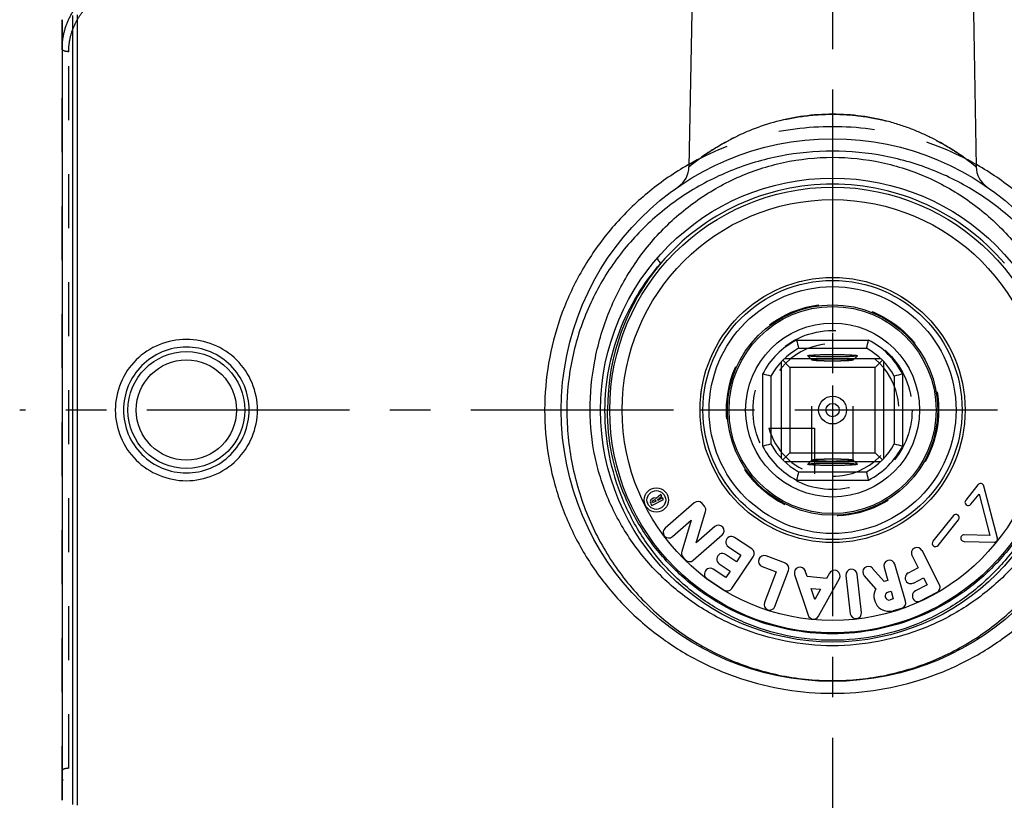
# Model space of a CAD drawing. Header units: millimetres. Extents: x 0 to 1000, y 0 to 1000.
# Tile 2 of 4: x 402 to 521, y 431 to 526. Entities that reach past the tile are written whole.
import ezdxf

# ---------------------------------------------------------------- set-up
doc = ezdxf.new("R2010")
doc.units = ezdxf.units.MM
doc.header["$LTSCALE"] = 65.185185
doc.linetypes.add('CENTER', pattern=[0.6, 0.375, -0.075, 0.075, -0.075])
doc.linetypes.add('HIDDEN', pattern=[0.2, 0.1, -0.1])
doc.layers.get('0').update_dxf_attribs({"linetype": 'CONTINUOUS'})
for name, color, linetype in [('ACHSEN_S', 7, 'CONTINUOUS'), ('DEFAULT_2', 8, 'HIDDEN'), ('FASEN', 7, 'CONTINUOUS'), ('KOERPER', 7, 'CONTINUOUS'), ('KONST.EL_MIT_GEO', 7, 'CONTINUOUS'), ('KURVEN', 7, 'CONTINUOUS')]:
    doc.layers.add(name, color=color, linetype=linetype)

msp = doc.modelspace()

# ---------------------------------------------------------------- linework, layer by layer
at = {"color": 7, "linetype": 'Continuous'}
for p, q in [((495.66, 486.86), (504.34, 486.86)), ((495.91, 485.87), (504.09, 485.87)), ((497, 484.96), (497, 484.96)), ((503, 484.96), (503, 484.96)), ((493.8, 484.23), (493.8, 472.6)), ((493.99, 484.43), (494.85, 483.56)), ((505.81, 484.61), (494.19, 484.61)), ((506.01, 484.43), (505.15, 483.56)), ((506.2, 472.6), (506.2, 484.23)), ((491.55, 482.76), (491.55, 474.07)), ((505.15, 483.56), (494.85, 483.56)), ((494.85, 483.56), (494.85, 473.26)), ((505.15, 473.26), (505.15, 483.56)), ((508.45, 482.76), (508.45, 474.07)), ((492.55, 482.51), (492.55, 474.32)), ((507.45, 482.51), (507.45, 474.32)), ((493.99, 472.4), (494.85, 473.26)), ((494.85, 473.26), (505.15, 473.26)), ((506.01, 472.4), (505.15, 473.26)), ((494.19, 472.21), (505.81, 472.21)), ((497, 471.87), (497, 471.87)), ((503, 471.87), (503, 471.87)), ((495.91, 470.96), (504.09, 470.96)), ((495.66, 469.96), (504.34, 469.96))]:
    msp.add_line(p, q, dxfattribs=at)
for radius in [12.5, 10.5, 1.68, 0.8]:
    msp.add_circle((500, 478.41), radius, dxfattribs=at)
for centre, radius, start, end in [((500, 478.41), 9.5, 117.1908, 152.8092), ((566.39, 503.95), 72.77, 193.5755, 194.386), ((433.61, 503.95), 72.77, 345.614, 346.4245), ((500, 478.41), 9.5, 27.1908, 62.8092), ((500, 478.41), 8.5, 118.7958, 151.2042), ((500, 478.41), 8.5, 28.7958, 61.2042), ((473.92, 409.83), 75.03, 75.6263, 76.4123), ((525.53, 412.02), 72.77, 103.5755, 104.386), ((474.47, 544.81), 72.77, 283.5755, 284.386), ((500, 478.41), 8.5, 208.7958, 241.2042), ((500, 478.41), 8.5, 298.7958, 331.2042), ((525.53, 544.81), 72.77, 255.614, 256.4245), ((500, 478.41), 9.5, 207.1908, 242.8092), ((500, 478.41), 9.5, 297.1908, 332.8092), ((566.39, 452.88), 72.77, 165.614, 166.4245), ((433.61, 452.88), 72.77, 13.5755, 14.386)]:
    msp.add_arc(centre, radius, start, end, dxfattribs=at)
for points, knots in [([(497, 484.96), (497, 484.97), (497.02, 484.98), (497.07, 484.99), (497.14, 485.01), (497.29, 485.03), (497.54, 485.05), (497.9, 485.07), (498.35, 485.09), (498.87, 485.1), (499.42, 485.11), (500, 485.11), (500.58, 485.11), (501.13, 485.1), (501.65, 485.09), (502.1, 485.07), (502.46, 485.05), (502.71, 485.03), (502.86, 485.01), (502.93, 484.99), (502.98, 484.98), (503, 484.97), (503, 484.96)], [0, 0, 0, 0, 0.003434, 0.010995, 0.023081, 0.039668, 0.085818, 0.147807, 0.223285, 0.309396, 0.40283, 0.5, 0.597171, 0.690603, 0.776711, 0.852192, 0.914186, 0.960328, 0.976913, 0.989011, 0.996585, 1, 1, 1, 1]), ([(503, 484.96), (502.99, 484.95), (502.96, 484.94), (502.91, 484.93), (502.83, 484.91), (502.67, 484.89), (502.41, 484.87), (502.05, 484.85), (501.6, 484.84), (501.1, 484.82), (500.56, 484.82), (500, 484.81), (499.44, 484.82), (498.9, 484.82), (498.4, 484.84), (497.96, 484.85), (497.59, 484.87), (497.33, 484.89), (497.17, 484.91), (497.09, 484.93), (497.04, 484.94), (497.01, 484.95), (497, 484.96)], [0, 0, 0, 0, 0.005131, 0.014426, 0.027994, 0.045758, 0.093331, 0.155514, 0.230092, 0.314413, 0.405432, 0.499868, 0.594308, 0.68534, 0.769682, 0.844294, 0.90652, 0.954133, 0.971915, 0.985511, 0.994848, 1, 1, 1, 1]), ([(497, 471.87), (497.01, 471.88), (497.04, 471.89), (497.09, 471.9), (497.17, 471.92), (497.33, 471.94), (497.59, 471.96), (497.96, 471.98), (498.4, 471.99), (498.9, 472.01), (499.44, 472.01), (500, 472.02), (500.56, 472.01), (501.1, 472.01), (501.6, 471.99), (502.05, 471.98), (502.41, 471.96), (502.67, 471.94), (502.83, 471.92), (502.91, 471.9), (502.96, 471.89), (502.99, 471.88), (503, 471.87)], [0, 0, 0, 0, 0.005152, 0.014489, 0.028085, 0.045867, 0.09348, 0.155706, 0.230318, 0.31466, 0.405692, 0.500132, 0.594568, 0.685587, 0.769908, 0.844486, 0.906669, 0.954242, 0.972006, 0.985574, 0.994869, 1, 1, 1, 1]), ([(503, 471.87), (503, 471.86), (502.98, 471.85), (502.93, 471.83), (502.86, 471.82), (502.71, 471.8), (502.46, 471.78), (502.1, 471.76), (501.65, 471.74), (501.13, 471.73), (500.58, 471.72), (500, 471.72), (499.42, 471.72), (498.87, 471.73), (498.35, 471.74), (497.9, 471.76), (497.54, 471.78), (497.29, 471.8), (497.14, 471.82), (497.07, 471.83), (497.02, 471.85), (497, 471.86), (497, 471.87)], [0, 0, 0, 0, 0.003415, 0.010989, 0.023087, 0.039672, 0.085814, 0.147808, 0.223289, 0.309397, 0.402829, 0.5, 0.59717, 0.690604, 0.776715, 0.852193, 0.914182, 0.960332, 0.976919, 0.989005, 0.996566, 1, 1, 1, 1])]:
    msp.add_open_spline(points, degree=3, knots=knots, dxfattribs=at)
at = {"layer": 'ACHSEN_S', "color": 40, "linetype": 'CENTER'}
for p, q in [((500, 634.41), (500, 365.58)), ((598.12, 478.41), (401.88, 478.41))]:
    msp.add_line(p, q, dxfattribs=at)
at = {"layer": 'DEFAULT_2', "color": 8, "linetype": 'HIDDEN'}
for p, q in [((497, 484.96), (497.5, 484.45)), ((502.5, 484.45), (503, 484.96)), ((497.5, 472.37), (497.5, 484.46)), ((497.5, 484.45), (497.5, 484.46)), ((502.5, 472.37), (502.5, 484.46)), ((502.5, 484.46), (502.5, 484.45)), ((497.5, 472.37), (497, 471.87)), ((497.5, 472.37), (497.5, 472.37)), ((503, 471.87), (502.5, 472.37)), ((502.5, 472.37), (502.5, 472.37))]:
    msp.add_line(p, q, dxfattribs=at)
for points, knots in [([(497.5, 484.46), (497.5, 484.48), (497.56, 484.5), (497.59, 484.5), (497.62, 484.51)], [0, 0, 0, 0, 0.290962, 1, 1, 1, 1]), ([(502.5, 484.46), (502.49, 484.45), (502.46, 484.44), (502.39, 484.42), (502.24, 484.4), (502, 484.37), (501.7, 484.35), (501.33, 484.34), (500.76, 484.32), (500, 484.31), (499.24, 484.32), (498.67, 484.34), (498.3, 484.35), (498, 484.37), (497.76, 484.4), (497.61, 484.42), (497.54, 484.44), (497.51, 484.45), (497.5, 484.45)], [0, 0, 0, 0, 0.005683, 0.015425, 0.047381, 0.095242, 0.157421, 0.23176, 0.315645, 0.499909, 0.684187, 0.768089, 0.842452, 0.90466, 0.952555, 0.984546, 0.994301, 1, 1, 1, 1]), ([(497.62, 484.51), (497.76, 484.54), (498.12, 484.57), (498.75, 484.6), (499.53, 484.61), (500.24, 484.61), (500.81, 484.61), (501.21, 484.6), (501.57, 484.58), (501.88, 484.56), (502.14, 484.54), (502.32, 484.52), (502.44, 484.5), (502.49, 484.48), (502.5, 484.47), (502.5, 484.46)], [0, 0, 0, 0, 0.085297, 0.219758, 0.387053, 0.566594, 0.654007, 0.736192, 0.810609, 0.874966, 0.927291, 0.966022, 0.99013, 0.996654, 1, 1, 1, 1]), ([(497.5, 472.37), (497.51, 472.38), (497.54, 472.39), (497.61, 472.41), (497.76, 472.43), (498, 472.46), (498.3, 472.48), (498.67, 472.49), (499.24, 472.51), (500, 472.52), (500.76, 472.51), (501.33, 472.49), (501.7, 472.48), (502, 472.46), (502.24, 472.43), (502.39, 472.41), (502.46, 472.39), (502.49, 472.38), (502.5, 472.37)], [0, 0, 0, 0, 0.005699, 0.015454, 0.047445, 0.09534, 0.157548, 0.231911, 0.315813, 0.500091, 0.684355, 0.76824, 0.842579, 0.904758, 0.952619, 0.984575, 0.994317, 1, 1, 1, 1]), ([(502.38, 472.32), (502.24, 472.29), (501.88, 472.26), (501.25, 472.23), (500.47, 472.22), (499.76, 472.21), (499.19, 472.22), (498.79, 472.23), (498.43, 472.25), (498.12, 472.27), (497.86, 472.29), (497.68, 472.31), (497.56, 472.33), (497.51, 472.35), (497.5, 472.36), (497.5, 472.37)], [0, 0, 0, 0, 0.08509, 0.219439, 0.38671, 0.566299, 0.653753, 0.735985, 0.81045, 0.874852, 0.927217, 0.965981, 0.990106, 0.99663, 1, 1, 1, 1]), ([(502.5, 472.37), (502.5, 472.35), (502.44, 472.33), (502.41, 472.32), (502.38, 472.32)], [0, 0, 0, 0, 0.290875, 1, 1, 1, 1])]:
    msp.add_open_spline(points, degree=3, knots=knots, dxfattribs=at)
at = {"layer": 'FASEN', "color": 7, "linetype": 'Continuous'}
msp.add_line((407, 525.52), (407, 431.31), dxfattribs=at)
at = {"layer": 'KOERPER', "color": 7, "linetype": 'Continuous'}
for p, q in [((483, 526.43), (482.67, 507.77)), ((517, 526.43), (517.33, 507.77)), ((517.55, 469.39), (516.07, 467.53)), ((516.69, 467.03), (517.69, 468.27)), ((517.69, 468.27), (519, 463.26)), ((519.89, 462.96), (518.25, 469.24)), ((478.03, 467.19), (478.18, 466.89)), ((478.39, 467.76), (478.18, 467.65)), ((478.18, 466.89), (479.59, 467.61)), ((478.28, 467.2), (478.23, 467.3)), ((478.28, 467.45), (478.5, 467.56)), ((478.69, 467.41), (478.28, 467.2)), ((478.64, 467.51), (478.69, 467.41)), ((479.28, 468.22), (478.72, 467.75)), ((478.87, 467.58), (479.39, 468.01)), ((478.9, 467.51), (478.87, 467.58)), ((479.49, 467.81), (478.9, 467.51)), ((479.39, 468.01), (479.28, 468.22)), ((479.59, 467.61), (479.49, 467.81)), ((483.28, 467.21), (479.79, 464.16)), ((484.54, 466.81), (484.24, 467.15)), ((483.53, 462.39), (484.68, 466.17)), ((480.69, 463.14), (482.93, 465.1)), ((482.93, 465.1), (481.79, 461.32)), ((514.58, 465.67), (512.11, 462.57)), ((512.74, 462.07), (515.21, 465.17)), ((485.78, 464.36), (483.53, 462.39)), ((483.19, 460.28), (486.68, 463.33)), ((490.25, 461.66), (488.18, 463.04)), ((515.87, 462.55), (519.49, 462.45)), ((519, 463.26), (515.9, 463.35)), ((487.42, 461.91), (488.92, 460.91)), ((512.92, 457.32), (510.8, 461.45)), ((481.93, 460.68), (482.23, 460.34)), ((488.39, 460.11), (487.08, 460.99)), ((487.85, 456.86), (490.43, 460.71)), ((488.92, 460.91), (488.39, 460.11)), ((494.3, 459.92), (491.97, 460.8)), ((509.59, 460.82), (510.34, 459.36)), ((487.1, 458.18), (485.59, 459.19)), ((486.32, 459.86), (487.63, 458.98)), ((487.63, 458.98), (487.1, 458.18)), ((491.49, 459.53), (493.18, 458.89)), ((493.18, 458.89), (491.77, 455.18)), ((493.04, 454.7), (494.69, 459.04)), ((496.94, 458.3), (496.71, 458.99)), ((506.23, 457.71), (504.83, 459.3)), ((506.22, 459.41), (506.68, 457.83)), ((508.82, 455.34), (507.52, 459.79)), ((510.34, 459.36), (509.13, 458.74)), ((484.84, 458.06), (486.9, 456.67)), ((495.42, 458.56), (497.06, 453.64)), ((499.28, 458.08), (496.94, 458.3)), ((498.3, 453.52), (500.82, 458.06)), ((499.63, 458.72), (499.28, 458.08)), ((501.61, 458.44), (502.14, 453.83)), ((503.49, 453.98), (502.96, 458.59)), ((503.81, 458.41), (505.2, 456.82)), ((506.68, 457.83), (506.23, 457.71)), ((509.75, 457.53), (510.96, 458.16)), ((510.96, 458.16), (511.4, 457.3)), ((497.41, 456.89), (498.56, 456.78)), ((497.86, 455.53), (497.41, 456.89)), ((498.56, 456.78), (497.86, 455.53)), ((506.69, 456.42), (507.06, 456.53)), ((507.06, 456.53), (507.33, 455.61)), ((511.4, 457.3), (510, 456.58)), ((510.62, 455.37), (512.63, 456.41)), ((507.33, 455.61), (506.96, 455.5)), ((507.34, 454.2), (508.36, 454.49))]:
    msp.add_line(p, q, dxfattribs=at)
for centre, radius in [((500, 478.41), 12.7), ((478.73, 467.55), 1.47), ((478.73, 467.55), 1.13)]:
    msp.add_circle(centre, radius, dxfattribs=at)
for centre, radius, start, end in [((517.86, 469.14), 0.4, 14.6262, 141.4162), ((478.33, 467.35), 0.34, 117.0544, 207.0544), ((478.33, 467.35), 0.11, 117.0544, 207.0544), ((478.55, 467.46), 0.34, 59.7468, 117.0544), ((478.55, 467.46), 0.11, 27.0544, 117.0544), ((483.73, 466.7), 0.68, 41.1846, 131.1846), ((516.38, 467.28), 0.4, 141.4162, 321.4162), ((484.03, 466.36), 0.68, 343.1846, 41.1846), ((514.9, 465.42), 0.4, 321.4162, 141.4162), ((480.24, 463.65), 0.68, 131.1846, 311.1846), ((486.23, 463.84), 0.68, 311.1846, 131.1846), ((487.8, 462.48), 0.68, 56.1209, 236.1209), ((512.43, 462.32), 0.4, 141.4162, 321.4162), ((515.88, 462.95), 0.4, 88.2862, 268.4445), ((519.5, 462.85), 0.4, 268.4445, 14.6262), ((482.44, 461.13), 0.68, 163.1846, 221.1846), ((489.87, 461.09), 0.68, 326.1209, 56.1209), ((510.19, 461.13), 0.68, 27.3, 207.3), ((482.74, 460.79), 0.68, 221.1846, 311.1846), ((486.7, 460.43), 0.68, 56.1209, 236.1209), ((491.73, 460.16), 0.68, 69.1771, 249.1771), ((506.87, 459.6), 0.68, 16.258, 196.258), ((485.21, 458.63), 0.68, 56.1209, 236.1209), ((494.05, 459.28), 0.68, 339.1771, 69.1771), ((496.07, 458.77), 0.68, 18.4131, 198.4131), ((500.23, 458.39), 0.68, 330.9131, 150.9131), ((502.29, 458.52), 0.68, 6.5547, 186.5547), ((504.32, 458.86), 0.68, 41.258, 221.258), ((509.44, 458.14), 0.68, 117.3, 297.3), ((487.28, 457.24), 0.68, 236.1209, 326.1209), ((506.83, 455.96), 1.84, 152.1076, 286.258), ((506.83, 455.96), 0.48, 106.258, 286.258), ((510.31, 455.97), 0.68, 117.3, 297.3), ((512.32, 457.01), 0.68, 297.3, 27.3), ((508.17, 455.15), 0.68, 286.258, 16.258), ((492.41, 454.94), 0.68, 159.1771, 339.1771), ((497.71, 453.85), 0.68, 198.4131, 330.9131), ((502.82, 453.91), 0.68, 186.5547, 6.5547)]:
    msp.add_arc(centre, radius, start, end, dxfattribs=at)
at = {"layer": 'KONST.EL_MIT_GEO', "color": 8, "linetype": 'HIDDEN'}
for p, q in [((407, 431.31), (407, 525.52)), ((407.8, 435.17), (407.8, 521.66))]:
    msp.add_line(p, q, dxfattribs=at)
at = {"layer": 'KONST.EL_MIT_GEO', "color": 7, "linetype": 'Continuous'}
for p, q in [((408.27, 526.01), (408.27, 430.82)), ((408.83, 526.1), (408.83, 430.73)), ((473.1, 478.41), (467.25, 478.41))]:
    msp.add_line(p, q, dxfattribs=at)
for centre, radius in [((500, 478.41), 32.75), ((500, 478.41), 28), ((500, 478.41), 26.9), ((500, 478.41), 25.4), ((500, 478.41), 16), ((500, 478.41), 15.64), ((500, 478.41), 14.9), ((422, 478.41), 7.05), ((422, 478.41), 6.05)]:
    msp.add_circle(centre, radius, dxfattribs=at)
for centre, radius, start, end in [((479.67, 507.82), 3, 304.6481, 359), ((499.86, 477.69), 34.9, 119.5011, 119.7412), ((500.14, 477.69), 34.9, 60.2587, 60.499), ((520.33, 507.82), 3, 181, 235.3519), ((500, 478.41), 27.27, 90.0015, 139.4925), ((500, 478.41), 27.27, 40.5075, 89.9985), ((500.37, 478.43), 27.54, 140.0156, 180.0315)]:
    msp.add_arc(centre, radius, start, end, dxfattribs=at)
at = {"layer": 'KONST.EL_MIT_GEO', "color": 8, "linetype": 'HIDDEN'}
for points, knots in [([(407, 521.96), (407, 522.54), (407.12, 523.68), (407.63, 525.33), (408.48, 526.86), (410.01, 528.67), (412.58, 530.36), (414.99, 530.93), (416.22, 531.01)], [0, 0, 0, 0, 0.120933, 0.241951, 0.363899, 0.487499, 0.74007, 1, 1, 1, 1]), ([(407.8, 521.66), (407.8, 522.18), (407.91, 523.24), (408.39, 524.76), (409.17, 526.15), (410.58, 527.81), (412.95, 529.35), (415.15, 529.86), (416.28, 529.94)], [0, 0, 0, 0, 0.121109, 0.242244, 0.364252, 0.487863, 0.740323, 1, 1, 1, 1]), ([(407.8, 521.66), (407.7, 521.66), (407.51, 521.67), (407.28, 521.72), (407.14, 521.79), (407.05, 521.85), (407, 521.92), (407, 521.96)], [0, 0, 0, 0, 0.338566, 0.633853, 0.754801, 0.854895, 1, 1, 1, 1]), ([(482.67, 507.77), (482.68, 507.77), (482.68, 507.78), (482.7, 507.79), (482.73, 507.82), (482.77, 507.85), (482.82, 507.89), (482.91, 507.96), (483.04, 508.07), (483.24, 508.22), (483.47, 508.4), (483.75, 508.6), (484.18, 508.92), (484.82, 509.36), (485.68, 509.92), (486.66, 510.51), (487.77, 511.11), (488.99, 511.71), (490.8, 512.48), (493.31, 513.31), (496.56, 513.96), (498.84, 514.11), (500, 514.11)], [0, 0, 0, 0, 0.000383, 0.001532, 0.003443, 0.006109, 0.009521, 0.013667, 0.024108, 0.037307, 0.053117, 0.071385, 0.091951, 0.139368, 0.19424, 0.255613, 0.322717, 0.39493, 0.471736, 0.637199, 0.815106, 1, 1, 1, 1]), ([(500, 514.11), (501.16, 514.11), (503.44, 513.96), (506.69, 513.31), (509.2, 512.48), (511.01, 511.71), (512.23, 511.11), (513.34, 510.51), (514.32, 509.92), (515.18, 509.36), (515.82, 508.92), (516.25, 508.6), (516.53, 508.4), (516.76, 508.22), (516.96, 508.07), (517.11, 507.94), (517.21, 507.86), (517.27, 507.82), (517.3, 507.79), (517.32, 507.78), (517.32, 507.77), (517.33, 507.77)], [0, 0, 0, 0, 0.184894, 0.362801, 0.528264, 0.60507, 0.677283, 0.744387, 0.80576, 0.860632, 0.908049, 0.928615, 0.946883, 0.962693, 0.975892, 0.986333, 0.993891, 0.996557, 0.998468, 0.999617, 1, 1, 1, 1]), ([(500, 512.61), (496.98, 512.61), (490.94, 511.83), (485.29, 509.54), (482.68, 508.06)], [0, 0, 0, 0, 0.501028, 1, 1, 1, 1]), ([(517.32, 508.06), (514.71, 509.54), (509.06, 511.83), (503.02, 512.61), (500, 512.61)], [0, 0, 0, 0, 0.498972, 1, 1, 1, 1]), ([(407.8, 435.17), (407.7, 435.17), (407.51, 435.16), (407.28, 435.1), (407.14, 435.04), (407.05, 434.98), (407, 434.91), (407, 434.87)], [0, 0, 0, 0, 0.338566, 0.633853, 0.754801, 0.854895, 1, 1, 1, 1]), ([(416.28, 426.89), (415.15, 426.96), (412.95, 427.48), (410.58, 429.02), (409.17, 430.68), (408.39, 432.07), (407.91, 433.59), (407.8, 434.64), (407.8, 435.17)], [0, 0, 0, 0, 0.259677, 0.512137, 0.635748, 0.757756, 0.878891, 1, 1, 1, 1]), ([(416.22, 425.82), (414.99, 425.9), (412.58, 426.47), (410.01, 428.16), (408.48, 429.97), (407.63, 431.49), (407.12, 433.15), (407, 434.29), (407, 434.87)], [0, 0, 0, 0, 0.25993, 0.512501, 0.636101, 0.758049, 0.879067, 1, 1, 1, 1])]:
    msp.add_open_spline(points, degree=3, knots=knots, dxfattribs=at)
at = {"layer": 'KONST.EL_MIT_GEO', "color": 7, "linetype": 'Continuous'}
for points, knots in [([(500, 514.11), (498.84, 514.11), (496.56, 513.96), (493.31, 513.31), (490.8, 512.48), (488.99, 511.71), (487.77, 511.11), (486.66, 510.51), (485.68, 509.92), (484.82, 509.36), (484.18, 508.92), (483.75, 508.6), (483.47, 508.4), (483.24, 508.22), (483.04, 508.07), (482.89, 507.94), (482.79, 507.86), (482.73, 507.82), (482.7, 507.79), (482.68, 507.78), (482.68, 507.77), (482.67, 507.77)], [0, 0, 0, 0, 0.184894, 0.362801, 0.528264, 0.60507, 0.677283, 0.744387, 0.80576, 0.860632, 0.908049, 0.928615, 0.946883, 0.962693, 0.975892, 0.986333, 0.993891, 0.996557, 0.998468, 0.999617, 1, 1, 1, 1]), ([(517.33, 507.77), (517.33, 507.77), (517.31, 507.79), (517.3, 507.79), (517.27, 507.82), (517.23, 507.85), (517.18, 507.89), (517.09, 507.96), (516.96, 508.07), (516.76, 508.22), (516.53, 508.4), (516.25, 508.6), (515.82, 508.92), (515.18, 509.36), (514.32, 509.92), (513.34, 510.51), (512.23, 511.11), (511.01, 511.71), (509.69, 512.27), (508.26, 512.79), (506.19, 513.41), (503.44, 513.96), (501.16, 514.11), (500, 514.11)], [0, 0, 0, 0, 0.000383, 0.001532, 0.003443, 0.006108, 0.00952, 0.013666, 0.024107, 0.037304, 0.053114, 0.07138, 0.091945, 0.139359, 0.194226, 0.255595, 0.322695, 0.394903, 0.471704, 0.552633, 0.637224, 0.815119, 1, 1, 1, 1]), ([(500, 509.66), (497.89, 509.66), (493.68, 509.26), (487.64, 507.47), (482.12, 504.59), (477.3, 500.76), (473.31, 496.09), (470.29, 490.69), (468.37, 484.72), (467.93, 480.52), (467.93, 478.41)], [0, 0, 0, 0, 0.127537, 0.2538, 0.378198, 0.501085, 0.623573, 0.747086, 0.872657, 1, 1, 1, 1]), ([(470.74, 478.41), (470.74, 480.4), (471.11, 484.35), (472.75, 490.04), (475.4, 495.27), (478.95, 499.88), (483.34, 503.72), (488.43, 506.65), (494.06, 508.49), (498.02, 508.91), (500, 508.91)], [0, 0, 0, 0, 0.126863, 0.252539, 0.376675, 0.499854, 0.623111, 0.747405, 0.873164, 1, 1, 1, 1]), ([(532.07, 478.41), (532.07, 480.52), (531.63, 484.72), (529.71, 490.69), (526.69, 496.09), (522.7, 500.76), (517.88, 504.59), (512.36, 507.47), (506.32, 509.26), (502.11, 509.66), (500, 509.66)], [0, 0, 0, 0, 0.127341, 0.252909, 0.376421, 0.49891, 0.621798, 0.746197, 0.872461, 1, 1, 1, 1]), ([(500, 508.91), (501.98, 508.91), (505.94, 508.49), (511.57, 506.65), (516.67, 503.72), (521.05, 499.88), (524.6, 495.27), (527.25, 490.04), (528.89, 484.35), (529.26, 480.4), (529.26, 478.41)], [0, 0, 0, 0, 0.126837, 0.252595, 0.376889, 0.500147, 0.623325, 0.747461, 0.873137, 1, 1, 1, 1]), ([(482.55, 507.99), (480.93, 507.06), (477.83, 504.94), (473.76, 501.06), (470.37, 496.57), (467.75, 491.57), (466, 486.19), (465.16, 480.58), (465.27, 474.91), (466.33, 469.34), (468.3, 464.04), (471.1, 459.15), (474.67, 454.79), (478.88, 451.07), (483.65, 448.07), (488.85, 445.87), (494.35, 444.52), (498.12, 444.22), (500, 444.22)], [0, 0, 0, 0, 0.062288, 0.124516, 0.186803, 0.249243, 0.311872, 0.374652, 0.437481, 0.500233, 0.562818, 0.625216, 0.687478, 0.74971, 0.812028, 0.87452, 0.937199, 1, 1, 1, 1]), ([(500, 444.22), (501.88, 444.22), (505.65, 444.52), (511.15, 445.87), (516.35, 448.07), (521.12, 451.07), (525.33, 454.79), (528.9, 459.15), (531.7, 464.04), (533.67, 469.34), (534.73, 474.91), (534.84, 480.58), (534, 486.19), (532.25, 491.57), (529.63, 496.57), (526.24, 501.06), (522.17, 504.94), (519.07, 507.06), (517.45, 507.99)], [0, 0, 0, 0, 0.062801, 0.12548, 0.187972, 0.25029, 0.312522, 0.374784, 0.437182, 0.499768, 0.56252, 0.625348, 0.688128, 0.750757, 0.813198, 0.875484, 0.937712, 1, 1, 1, 1]), ([(472.53, 478.41), (472.53, 480.05), (472.84, 483.31), (474.17, 488.01), (476.31, 492.35), (478.22, 494.93), (479.27, 496.13)], [0, 0, 0, 0, 0.253316, 0.504645, 0.753279, 1, 1, 1, 1]), ([(478.87, 496.78), (478.85, 496.76), (478.85, 496.69), (478.88, 496.61), (478.95, 496.49), (479.08, 496.33), (479.2, 496.2), (479.27, 496.13)], [0, 0, 0, 0, 0.116287, 0.208534, 0.325903, 0.62866, 1, 1, 1, 1]), ([(430.58, 478.41), (430.58, 479.53), (430.13, 481.78), (428.22, 484.61), (425.36, 486.5), (422, 487.16), (418.64, 486.5), (415.78, 484.61), (413.87, 481.78), (413.42, 479.53), (413.42, 478.41)], [0, 0, 0, 0, 0.125008, 0.24998, 0.374962, 0.5, 0.625038, 0.75002, 0.874992, 1, 1, 1, 1]), ([(429.58, 478.41), (429.58, 479.4), (429.19, 481.4), (427.51, 483.92), (424.98, 485.62), (422, 486.21), (419.02, 485.62), (416.49, 483.92), (414.81, 481.4), (414.42, 479.4), (414.42, 478.41)], [0, 0, 0, 0, 0.125032, 0.250004, 0.374972, 0.5, 0.625028, 0.749996, 0.874969, 1, 1, 1, 1]), ([(413.42, 478.41), (413.42, 477.3), (413.87, 475.05), (415.78, 472.22), (418.64, 470.33), (422, 469.66), (425.36, 470.33), (428.22, 472.22), (430.13, 475.05), (430.58, 477.3), (430.58, 478.41)], [0, 0, 0, 0, 0.125008, 0.24998, 0.374963, 0.5, 0.625037, 0.75002, 0.874992, 1, 1, 1, 1]), ([(414.42, 478.41), (414.42, 477.43), (414.81, 475.43), (416.49, 472.9), (419.02, 471.21), (422, 470.62), (424.98, 471.21), (427.51, 472.9), (429.19, 475.43), (429.58, 477.43), (429.58, 478.41)], [0, 0, 0, 0, 0.125032, 0.250004, 0.374973, 0.5, 0.625027, 0.749996, 0.874968, 1, 1, 1, 1]), ([(467.93, 478.41), (467.93, 476.22), (468.36, 471.85), (470.24, 465.62), (473.23, 459.98), (477.18, 455.12), (481.94, 451.14), (487.42, 448.13), (493.51, 446.2), (497.82, 445.76), (500, 445.76)], [0, 0, 0, 0, 0.12969, 0.257377, 0.382102, 0.504177, 0.624897, 0.746331, 0.871042, 1, 1, 1, 1]), ([(500, 449.96), (498.09, 449.96), (494.28, 450.33), (488.81, 451.95), (483.79, 454.56), (479.38, 458.05), (475.7, 462.32), (472.91, 467.25), (471.14, 472.69), (470.74, 476.51), (470.74, 478.41)], [0, 0, 0, 0, 0.126601, 0.252106, 0.376266, 0.499659, 0.623199, 0.74767, 0.873389, 1, 1, 1, 1]), ([(500, 450.62), (498.17, 450.62), (494.51, 450.99), (489.29, 452.61), (484.53, 455.21), (480.4, 458.67), (477.01, 462.86), (474.47, 467.67), (472.89, 472.92), (472.53, 476.58), (472.53, 478.41)], [0, 0, 0, 0, 0.126756, 0.252252, 0.376235, 0.499403, 0.6228, 0.747285, 0.873159, 1, 1, 1, 1]), ([(527.17, 478.41), (527.17, 476.62), (526.81, 473.04), (525.22, 467.92), (522.67, 463.24), (519.29, 459.16), (515.19, 455.82), (510.49, 453.32), (505.37, 451.76), (500, 451.23), (494.63, 451.76), (489.51, 453.32), (484.81, 455.82), (480.71, 459.16), (477.33, 463.24), (474.78, 467.92), (473.19, 473.04), (472.83, 476.62), (472.83, 478.41)], [0, 0, 0, 0, 0.063234, 0.126065, 0.188325, 0.250155, 0.311922, 0.374046, 0.436781, 0.5, 0.56322, 0.625954, 0.688078, 0.749845, 0.811675, 0.873935, 0.936765, 1, 1, 1, 1]), ([(500, 445.76), (502.18, 445.76), (506.49, 446.2), (512.58, 448.13), (518.06, 451.14), (522.82, 455.12), (526.77, 459.98), (529.76, 465.62), (531.64, 471.85), (532.07, 476.22), (532.07, 478.41)], [0, 0, 0, 0, 0.128958, 0.253669, 0.375104, 0.495823, 0.617898, 0.742623, 0.87031, 1, 1, 1, 1]), ([(527.47, 478.41), (527.47, 476.58), (527.11, 472.92), (525.53, 467.67), (522.99, 462.86), (519.6, 458.67), (515.47, 455.21), (510.71, 452.61), (505.49, 450.99), (501.83, 450.62), (500, 450.62)], [0, 0, 0, 0, 0.126841, 0.252715, 0.3772, 0.500597, 0.623765, 0.747748, 0.873244, 1, 1, 1, 1]), ([(529.26, 478.41), (529.26, 476.51), (528.86, 472.69), (527.09, 467.25), (524.3, 462.32), (520.62, 458.05), (516.21, 454.56), (511.19, 451.95), (505.72, 450.33), (501.91, 449.96), (500, 449.96)], [0, 0, 0, 0, 0.126611, 0.25233, 0.376801, 0.500341, 0.623734, 0.747894, 0.873399, 1, 1, 1, 1])]:
    msp.add_open_spline(points, degree=3, knots=knots, dxfattribs=at)
at = {"layer": 'KURVEN', "color": 8, "linetype": 'HIDDEN'}
for p, q in [((500, 494.41), (500, 462.41)), ((516, 478.41), (484, 478.41)), ((492.31, 476.21), (497.8, 476.21)), ((497.8, 476.21), (497.8, 470.72))]:
    msp.add_line(p, q, dxfattribs=at)
for radius in [16, 12.8, 9.6]:
    msp.add_circle((500, 478.41), radius, dxfattribs=at)
for start, end in [(270, 180), (195.962, 254.038)]:
    msp.add_arc((500, 478.41), 8, start, end, dxfattribs=at)

doc.saveas('drawing.dxf')
